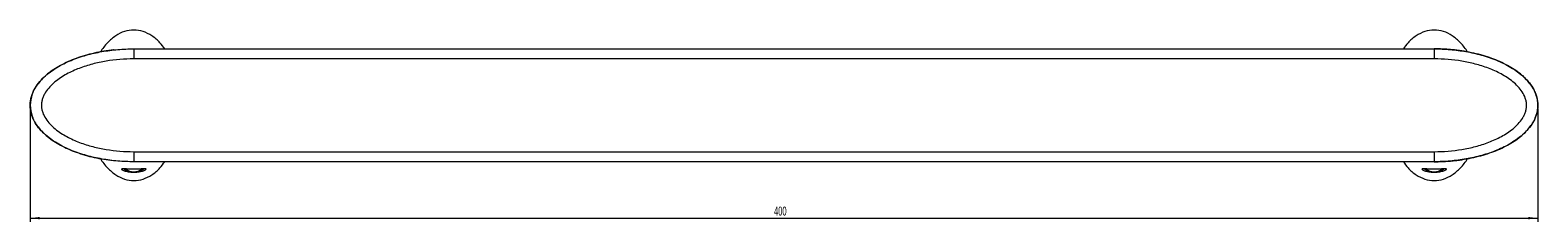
# Model space of a CAD drawing. Header units: millimetres. Extents: x -617 to 323, y 29 to 528.
# Tile 2 of 4: x -617 to -217, y 477 to 528. Entities that reach past the tile are written whole.
import ezdxf

# ---------------------------------------------------------------- set-up
doc = ezdxf.new("R2010")
doc.units = ezdxf.units.MM
doc.header["$PDSIZE"] = -1
doc.styles.add('SLDTEXTSTYLE0', font='TXT', dxfattribs={"width": 0.605})
doc.dimstyles.new('SLDDIMSTYLE0', dxfattribs={"dimtxt": 2.311487, "dimasz": 2.5, "dimexe": 0, "dimexo": 0.0625, "dimgap": 0.577872, "dimtad": 1, "dimtoh": 1, "dimrnd": 1e-09, "dimzin": 12, "dimdsep": 46, "dimtxsty": 'SLDTEXTSTYLE0', "dimsah": 1, "dimcen": 0.09, "dimadec": 0, "dimazin": 0, "dimtfac": 1, "dimtofl": 0, "dimtmove": 0, "dimatfit": 3, "dimfxl": 1, "dimfrac": 2, "dimtolj": 1, "dimtzin": 12, "dimarcsym": 0})

# ---------------------------------------------------------------- blocks, each defined once
blk = doc.blocks.new('*D1')
at = {"color": 7, "linetype": 'Continuous', "lineweight": 0}
for p, q in [((-616.59, 506.98), (-616.59, 476.98)), ((-216.59, 506.98), (-216.59, 476.98)), ((-616.59, 477.98), (-216.59, 477.98))]:
    blk.add_line(p, q, dxfattribs=at)
for points in [[(-616.59, 477.98), (-614.09, 477.67), (-614.09, 478.29)], [(-216.59, 477.98), (-219.09, 478.29), (-219.09, 477.67)]]:
    blk.add_solid(points, dxfattribs=at)
at = {"color": 7, "linetype": 'Continuous', "lineweight": 0, "insert": (-419.23, 481.05), "char_height": 2.381, "attachment_point": 1, "style": 'SLDTEXTSTYLE0'}
blk.add_mtext('400', dxfattribs=at)

msp = doc.modelspace()

# ---------------------------------------------------------------- linework, layer by layer
at = {"color": 7, "linetype": 'Continuous', "lineweight": 15}
for p, q in [((-589.091, 522.983), (-589.091, 520.31)), ((-589.091, 522.983), (-244.091, 522.983)), ((-244.091, 520.31), (-589.091, 520.31)), ((-244.091, 522.983), (-244.091, 520.31)), ((-589.091, 495.655), (-589.091, 492.983)), ((-589.091, 495.655), (-244.091, 495.655)), ((-244.091, 492.983), (-589.091, 492.983)), ((-244.091, 495.655), (-244.091, 492.983)), ((-589.141, 490.177), (-589.041, 490.177)), ((-244.141, 490.177), (-244.041, 490.177))]:
    msp.add_line(p, q, dxfattribs=at)
for centre, radius, start, end in [((-589.222, 493.961), 3.785, 230.41134, 271.22809), ((-589.09, 494.084), 3.761, 233.70899, 305.98463), ((-588.958, 493.954), 3.779, 268.75047, 309.89015), ((-244.222, 493.961), 3.785, 230.40379, 271.22862), ((-244.09, 494.084), 3.761, 233.70798, 305.99149), ((-243.958, 493.954), 3.778, 268.74959, 309.90249)]:
    msp.add_arc(centre, radius, start, end, dxfattribs=at)
for points, knots in [([(-589.091, 527.983), (-589.916, 527.905), (-591.613, 527.744), (-594.015, 526.505), (-596.145, 524.599), (-597.455, 523.05), (-597.932, 522.121), (-597.933, 522.119)], [0, 0, 0, 0, 0.2233818, 0.4592318, 0.7165353, 0.9994281, 1, 1, 1, 1]), ([(-580.905, 522.983), (-581.3, 523.542), (-582.243, 524.879), (-584.184, 526.494), (-586.565, 527.746), (-588.264, 527.905), (-589.091, 527.983)], [0, 0, 0, 0, 0.2054893, 0.4907933, 0.7523091, 1, 1, 1, 1]), ([(-244.091, 527.983), (-244.917, 527.905), (-246.617, 527.746), (-248.998, 526.494), (-250.939, 524.879), (-251.882, 523.542), (-252.276, 522.983)], [0, 0, 0, 0, 0.2476909, 0.5092067, 0.7945107, 1, 1, 1, 1]), ([(-235.249, 522.119), (-235.25, 522.121), (-235.727, 523.05), (-237.036, 524.599), (-239.167, 526.505), (-241.569, 527.744), (-243.266, 527.905), (-244.091, 527.983)], [0, 0, 0, 0, 0.0005719, 0.2834647, 0.5407682, 0.7766182, 1, 1, 1, 1]), ([(-589.091, 492.983), (-590.516, 492.983), (-591.929, 493.043), (-594.736, 493.282), (-596.129, 493.461), (-598.892, 493.945), (-600.262, 494.251), (-602.298, 494.819), (-602.973, 495.027), (-604.316, 495.484), (-604.987, 495.734), (-606.968, 496.549), (-608.243, 497.173), (-610.065, 498.269), (-610.658, 498.661), (-611.805, 499.511), (-612.362, 499.97), (-613.404, 500.951), (-613.892, 501.473), (-614.786, 502.602), (-615.18, 503.196), (-615.678, 504.136), (-615.828, 504.458), (-616.093, 505.122), (-616.209, 505.466), (-616.488, 506.508), (-616.587, 507.214), (-616.593, 508.294), (-616.571, 508.656), (-616.481, 509.366), (-616.414, 509.717), (-616.236, 510.409), (-616.125, 510.753), (-615.864, 511.425), (-615.716, 511.751), (-615.223, 512.701), (-614.832, 513.297), (-613.945, 514.432), (-613.459, 514.957), (-612.429, 515.937), (-611.882, 516.393), (-610.739, 517.248), (-610.14, 517.648), (-608.312, 518.756), (-607.041, 519.382), (-605.077, 520.196), (-604.413, 520.446), (-603.067, 520.909), (-602.383, 521.121), (-600.325, 521.7), (-598.942, 522.01), (-596.158, 522.501), (-594.756, 522.682), (-591.937, 522.922), (-590.518, 522.983), (-589.091, 522.983)], [0, 0, 0, 0, 0.0625, 0.0625, 0.125, 0.125, 0.1875, 0.1875, 0.21875, 0.21875, 0.25, 0.25, 0.3125, 0.3125, 0.34375, 0.34375, 0.375, 0.375, 0.40625, 0.40625, 0.4375, 0.4375, 0.453125, 0.453125, 0.46875, 0.46875, 0.5, 0.5, 0.515625, 0.515625, 0.53125, 0.53125, 0.546875, 0.546875, 0.5625, 0.5625, 0.59375, 0.59375, 0.625, 0.625, 0.65625, 0.65625, 0.6875, 0.6875, 0.75, 0.75, 0.78125, 0.78125, 0.8125, 0.8125, 0.875, 0.875, 0.9375, 0.9375, 1, 1, 1, 1]), ([(-594.401, 522.697), (-594.419, 522.696), (-596.178, 522.603), (-599.543, 521.918), (-604.285, 520.609), (-608.454, 518.764), (-611.92, 516.521), (-614.516, 513.928), (-616.253, 511.051), (-616.481, 508.978), (-616.591, 507.983)], [0, 0, 0, 0, 0.0019145, 0.1838999, 0.356258, 0.5151609, 0.6580797, 0.7844467, 0.8965058, 1, 1, 1, 1]), ([(-589.091, 520.31), (-591.569, 520.31), (-594.018, 520.115), (-597.646, 519.512), (-598.847, 519.258), (-601.233, 518.63), (-602.421, 518.254), (-604.722, 517.371), (-605.842, 516.864), (-607.462, 515.975), (-607.991, 515.657), (-609.025, 514.968), (-609.527, 514.598), (-610.479, 513.808), (-610.93, 513.387), (-611.77, 512.475), (-612.161, 511.98), (-612.659, 511.194), (-612.811, 510.924), (-613.081, 510.364), (-613.201, 510.073), (-613.395, 509.478), (-613.469, 509.176), (-613.569, 508.562), (-613.593, 508.248), (-613.588, 507.621), (-613.558, 507.312), (-613.449, 506.7), (-613.369, 506.395), (-613.065, 505.508), (-612.783, 504.958), (-612.111, 503.918), (-611.717, 503.427), (-610.869, 502.519), (-610.411, 502.096), (-608.965, 500.91), (-607.93, 500.242), (-606.309, 499.36), (-605.757, 499.086), (-604.631, 498.575), (-604.056, 498.337), (-602.321, 497.678), (-601.152, 497.312), (-598.791, 496.695), (-597.601, 496.445), (-594, 495.85), (-591.563, 495.655), (-589.091, 495.655)], [0, 0, 0, 0, 0.125, 0.125, 0.1875, 0.1875, 0.25, 0.25, 0.3125, 0.3125, 0.34375, 0.34375, 0.375, 0.375, 0.40625, 0.40625, 0.4375, 0.4375, 0.453125, 0.453125, 0.46875, 0.46875, 0.484375, 0.484375, 0.5, 0.5, 0.515625, 0.515625, 0.53125, 0.53125, 0.5625, 0.5625, 0.59375, 0.59375, 0.625, 0.625, 0.6875, 0.6875, 0.71875, 0.71875, 0.75, 0.75, 0.8125, 0.8125, 0.875, 0.875, 1, 1, 1, 1]), ([(-244.091, 522.983), (-242.666, 522.983), (-241.252, 522.923), (-238.446, 522.684), (-237.053, 522.505), (-234.29, 522.02), (-232.92, 521.715), (-230.884, 521.146), (-230.209, 520.938), (-228.866, 520.481), (-228.195, 520.231), (-226.214, 519.416), (-224.939, 518.792), (-223.117, 517.696), (-222.524, 517.304), (-221.376, 516.455), (-220.82, 515.995), (-219.778, 515.015), (-219.29, 514.492), (-218.396, 513.363), (-218.002, 512.77), (-217.504, 511.829), (-217.353, 511.507), (-217.088, 510.843), (-216.973, 510.499), (-216.694, 509.458), (-216.595, 508.751), (-216.589, 507.671), (-216.611, 507.309), (-216.7, 506.599), (-216.768, 506.249), (-216.946, 505.556), (-217.057, 505.213), (-217.317, 504.541), (-217.466, 504.215), (-217.959, 503.265), (-218.35, 502.668), (-219.236, 501.534), (-219.722, 501.008), (-220.753, 500.028), (-221.299, 499.572), (-222.443, 498.717), (-223.041, 498.317), (-224.87, 497.209), (-226.141, 496.583), (-228.105, 495.769), (-228.769, 495.519), (-230.115, 495.057), (-230.799, 494.844), (-232.857, 494.265), (-234.24, 493.955), (-237.024, 493.464), (-238.425, 493.284), (-241.245, 493.043), (-242.664, 492.983), (-244.091, 492.983)], [0, 0, 0, 0, 0.0625, 0.0625, 0.125, 0.125, 0.1875, 0.1875, 0.21875, 0.21875, 0.25, 0.25, 0.3125, 0.3125, 0.34375, 0.34375, 0.375, 0.375, 0.40625, 0.40625, 0.4375, 0.4375, 0.453125, 0.453125, 0.46875, 0.46875, 0.5, 0.5, 0.515625, 0.515625, 0.53125, 0.53125, 0.546875, 0.546875, 0.5625, 0.5625, 0.59375, 0.59375, 0.625, 0.625, 0.65625, 0.65625, 0.6875, 0.6875, 0.75, 0.75, 0.78125, 0.78125, 0.8125, 0.8125, 0.875, 0.875, 0.9375, 0.9375, 1, 1, 1, 1]), ([(-244.091, 492.983), (-243.866, 492.984), (-243.415, 492.985), (-242.741, 492.999), (-242.067, 493.022), (-241.396, 493.053), (-240.726, 493.094), (-240.058, 493.143), (-239.391, 493.202), (-238.071, 493.336), (-236.122, 493.601), (-233.584, 494.095), (-231.147, 494.721), (-228.128, 495.704), (-224.725, 497.199), (-221.268, 499.443), (-219.02, 501.671), (-217.754, 503.583), (-217.086, 505.022), (-216.682, 506.494), (-216.546, 507.983), (-216.682, 509.472), (-217.086, 510.943), (-217.754, 512.382), (-219.02, 514.295), (-221.268, 516.522), (-224.725, 518.766), (-228.128, 520.261), (-231.147, 521.245), (-233.584, 521.87), (-236.121, 522.364), (-238.292, 522.659), (-240.058, 522.827), (-241.396, 522.916), (-242.741, 522.972), (-243.64, 522.979), (-244.091, 522.983)], [0, 0, 0, 0, 0.0099214, 0.0198213, 0.0297013, 0.0395632, 0.049409, 0.0592403, 0.069059, 0.0788669, 0.1176302, 0.1556179, 0.1925819, 0.2283159, 0.2953048, 0.3555552, 0.4088278, 0.4331478, 0.4562019, 0.4783418, 0.5000009, 0.52166, 0.5437999, 0.566854, 0.591174, 0.6444466, 0.704697, 0.7716859, 0.8074121, 0.8443839, 0.8823638, 0.9211349, 0.940755, 0.9604296, 0.9801731, 1, 1, 1, 1]), ([(-244.091, 495.655), (-241.613, 495.655), (-239.164, 495.85), (-235.536, 496.454), (-234.335, 496.707), (-231.949, 497.336), (-230.761, 497.712), (-228.459, 498.594), (-227.339, 499.101), (-225.72, 499.99), (-225.191, 500.308), (-224.157, 500.997), (-223.654, 501.367), (-222.703, 502.157), (-222.252, 502.579), (-221.412, 503.49), (-221.021, 503.985), (-220.523, 504.772), (-220.371, 505.042), (-220.101, 505.601), (-219.981, 505.892), (-219.787, 506.487), (-219.712, 506.789), (-219.613, 507.403), (-219.588, 507.718), (-219.594, 508.344), (-219.624, 508.654), (-219.733, 509.266), (-219.813, 509.571), (-220.117, 510.458), (-220.399, 511.007), (-221.071, 512.047), (-221.465, 512.538), (-222.313, 513.446), (-222.771, 513.869), (-224.217, 515.055), (-225.252, 515.723), (-226.873, 516.606), (-227.425, 516.879), (-228.551, 517.39), (-229.126, 517.629), (-230.861, 518.287), (-232.03, 518.654), (-234.391, 519.27), (-235.581, 519.52), (-239.181, 520.116), (-241.619, 520.31), (-244.091, 520.31)], [0, 0, 0, 0, 0.125, 0.125, 0.1875, 0.1875, 0.25, 0.25, 0.3125, 0.3125, 0.34375, 0.34375, 0.375, 0.375, 0.40625, 0.40625, 0.4375, 0.4375, 0.453125, 0.453125, 0.46875, 0.46875, 0.484375, 0.484375, 0.5, 0.5, 0.515625, 0.515625, 0.53125, 0.53125, 0.5625, 0.5625, 0.59375, 0.59375, 0.625, 0.625, 0.6875, 0.6875, 0.71875, 0.71875, 0.75, 0.75, 0.8125, 0.8125, 0.875, 0.875, 1, 1, 1, 1]), ([(-616.591, 507.983), (-616.481, 506.987), (-616.253, 504.914), (-614.516, 502.037), (-611.92, 499.445), (-608.455, 497.198), (-604.283, 495.372), (-599.566, 493.987), (-596.219, 493.519), (-594.509, 493.28)], [0, 0, 0, 0, 0.1038867, 0.2163708, 0.3432171, 0.4866779, 0.6461835, 0.8191953, 1, 1, 1, 1]), ([(-597.933, 493.846), (-597.932, 493.844), (-597.455, 492.915), (-596.145, 491.37), (-594.015, 489.449), (-591.613, 488.26), (-589.092, 487.849), (-586.565, 488.257), (-584.184, 489.46), (-582.243, 491.088), (-581.3, 492.424), (-580.905, 492.983)], [0, 0, 0, 0, 0.0003007, 0.1490462, 0.2843369, 0.4083472, 0.5258018, 0.6432564, 0.7672667, 0.9025574, 1, 1, 1, 1]), ([(-252.276, 492.983), (-251.882, 492.424), (-250.939, 491.088), (-248.998, 489.46), (-246.617, 488.257), (-244.09, 487.849), (-241.569, 488.26), (-239.167, 489.449), (-237.036, 491.37), (-235.727, 492.915), (-235.25, 493.844), (-235.249, 493.846)], [0, 0, 0, 0, 0.0974426, 0.2327333, 0.3567436, 0.4741982, 0.5916528, 0.7156631, 0.8509538, 0.9996993, 1, 1, 1, 1]), ([(-589.041, 490.177), (-588.793, 490.178), (-588.551, 490.19), (-588.078, 490.234), (-587.847, 490.266), (-587.42, 490.343), (-587.219, 490.388), (-586.858, 490.485), (-586.699, 490.535), (-586.418, 490.636), (-586.3, 490.685), (-586.106, 490.775), (-586.029, 490.817), (-585.916, 490.891), (-585.879, 490.922), (-585.839, 490.977), (-585.836, 490.999), (-585.874, 491.054), (-585.961, 491.072), (-586.251, 491.085), (-586.449, 491.079), (-586.843, 491.062), (-586.993, 491.055), (-587.325, 491.041), (-587.507, 491.033), (-587.913, 491.019), (-588.131, 491.013), (-588.481, 491.006), (-588.602, 491.004), (-588.843, 491.002), (-588.965, 491.002), (-589.21, 491.002), (-589.334, 491.002), (-589.578, 491.004), (-589.697, 491.006), (-590.046, 491.013), (-590.268, 491.019), (-590.67, 491.033), (-590.855, 491.041), (-591.187, 491.055), (-591.334, 491.062), (-591.599, 491.074), (-591.716, 491.078), (-591.919, 491.082), (-592.005, 491.082), (-592.148, 491.075), (-592.206, 491.069), (-592.292, 491.049), (-592.321, 491.035), (-592.346, 491), (-592.343, 490.977), (-592.303, 490.923), (-592.266, 490.891), (-592.152, 490.817), (-592.077, 490.775), (-591.883, 490.685), (-591.764, 490.635), (-591.486, 490.536), (-591.327, 490.486), (-590.968, 490.389), (-590.766, 490.343), (-590.34, 490.267), (-590.111, 490.235), (-589.633, 490.19), (-589.39, 490.178), (-589.141, 490.177)], [0, 0, 0, 0, 0.03125, 0.03125, 0.0625, 0.0625, 0.09375, 0.09375, 0.125, 0.125, 0.15625, 0.15625, 0.1875, 0.1875, 0.21875, 0.21875, 0.25, 0.25, 0.3125, 0.3125, 0.375, 0.375, 0.40625, 0.40625, 0.4375, 0.4375, 0.46875, 0.46875, 0.484375, 0.484375, 0.5, 0.5, 0.515625, 0.515625, 0.53125, 0.53125, 0.5625, 0.5625, 0.59375, 0.59375, 0.625, 0.625, 0.65625, 0.65625, 0.6875, 0.6875, 0.71875, 0.71875, 0.75, 0.75, 0.78125, 0.78125, 0.8125, 0.8125, 0.84375, 0.84375, 0.875, 0.875, 0.90625, 0.90625, 0.9375, 0.9375, 0.96875, 0.96875, 1, 1, 1, 1]), ([(-244.041, 490.177), (-243.793, 490.178), (-243.551, 490.19), (-243.078, 490.234), (-242.847, 490.266), (-242.42, 490.343), (-242.219, 490.388), (-241.858, 490.485), (-241.699, 490.535), (-241.418, 490.636), (-241.3, 490.685), (-241.106, 490.775), (-241.029, 490.817), (-240.916, 490.891), (-240.879, 490.922), (-240.839, 490.977), (-240.836, 490.999), (-240.874, 491.054), (-240.961, 491.072), (-241.251, 491.085), (-241.449, 491.079), (-241.843, 491.062), (-241.993, 491.055), (-242.325, 491.041), (-242.507, 491.033), (-242.913, 491.019), (-243.131, 491.013), (-243.481, 491.006), (-243.602, 491.004), (-243.843, 491.002), (-243.965, 491.002), (-244.21, 491.002), (-244.334, 491.002), (-244.578, 491.004), (-244.697, 491.006), (-245.046, 491.013), (-245.268, 491.019), (-245.67, 491.033), (-245.855, 491.041), (-246.187, 491.055), (-246.334, 491.062), (-246.599, 491.074), (-246.716, 491.078), (-246.919, 491.082), (-247.005, 491.082), (-247.148, 491.075), (-247.206, 491.069), (-247.292, 491.049), (-247.321, 491.035), (-247.346, 491), (-247.343, 490.977), (-247.303, 490.923), (-247.266, 490.891), (-247.152, 490.817), (-247.077, 490.775), (-246.883, 490.685), (-246.764, 490.635), (-246.486, 490.536), (-246.327, 490.486), (-245.968, 490.389), (-245.766, 490.343), (-245.34, 490.267), (-245.111, 490.235), (-244.633, 490.19), (-244.39, 490.178), (-244.141, 490.177)], [0, 0, 0, 0, 0.03125, 0.03125, 0.0625, 0.0625, 0.09375, 0.09375, 0.125, 0.125, 0.15625, 0.15625, 0.1875, 0.1875, 0.21875, 0.21875, 0.25, 0.25, 0.3125, 0.3125, 0.375, 0.375, 0.40625, 0.40625, 0.4375, 0.4375, 0.46875, 0.46875, 0.484375, 0.484375, 0.5, 0.5, 0.515625, 0.515625, 0.53125, 0.53125, 0.5625, 0.5625, 0.59375, 0.59375, 0.625, 0.625, 0.65625, 0.65625, 0.6875, 0.6875, 0.71875, 0.71875, 0.75, 0.75, 0.78125, 0.78125, 0.8125, 0.8125, 0.84375, 0.84375, 0.875, 0.875, 0.90625, 0.90625, 0.9375, 0.9375, 0.96875, 0.96875, 1, 1, 1, 1])]:
    msp.add_open_spline(points, degree=3, knots=knots, dxfattribs=at)
at = {"color": 7, "linetype": 'Continuous', "lineweight": 0}
for p in [(-616.591, 507.983), (-216.591, 507.983)]:
    msp.add_point(p, dxfattribs=at)

# ---------------------------------------------------------------- dimensions: what is measured, and where the dimension line sits
dim = msp.add_linear_dim(base=(-216.591, 477.979), p1=(-616.591, 507.983), p2=(-216.591, 507.983), dimstyle='SLDDIMSTYLE0', dxfattribs=at)
dim.commit()
dim.dimension.update_dxf_attribs({"geometry": '*D1', "text_midpoint": (-416.591, 477.979), "dimtype": 160})

doc.saveas('drawing.dxf')
